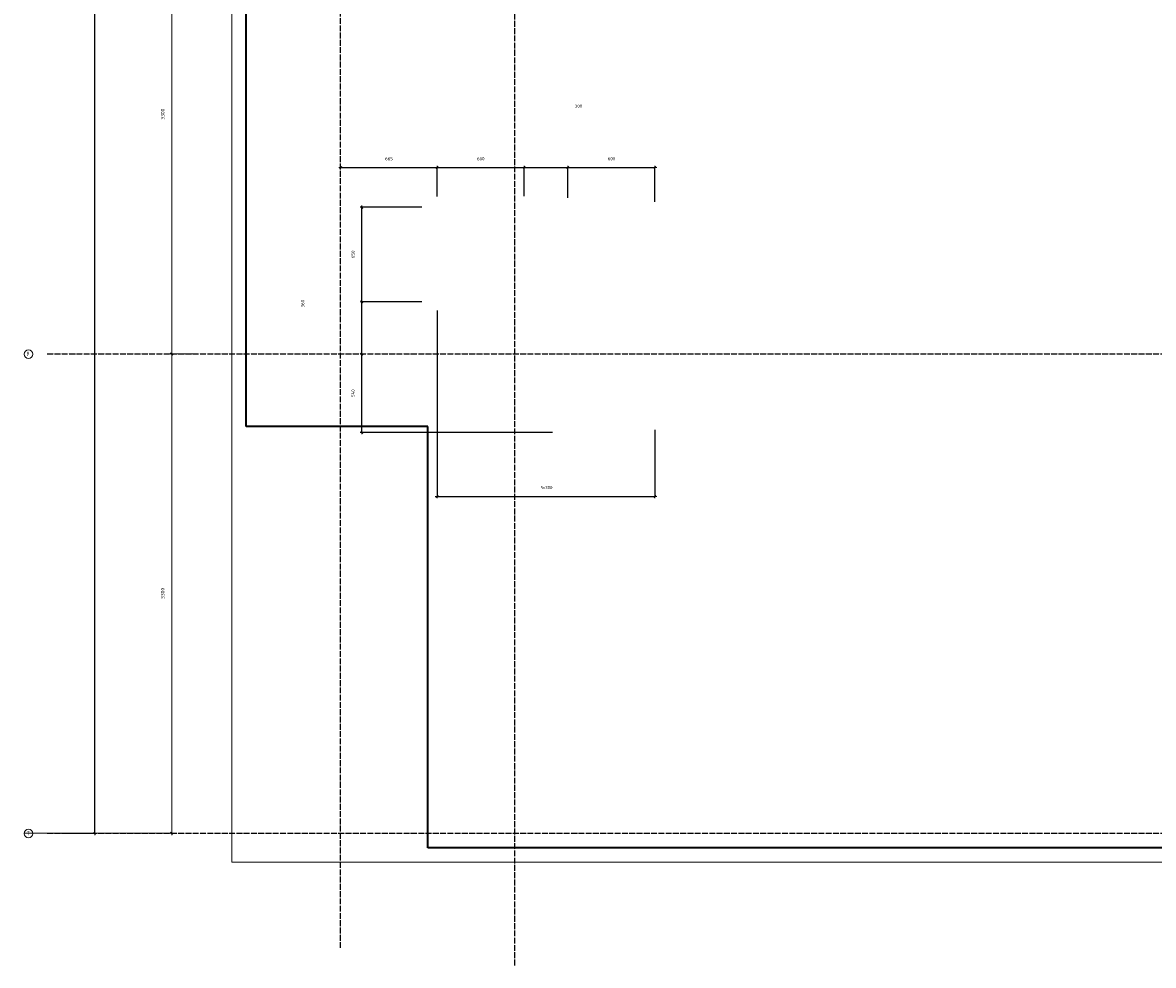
# Model space of a CAD drawing. Header units: millimetres. Extents: x -3170 to 89801, y -74170 to 82422.
# Tile 87 of 105: x 57810 to 65597, y 45830 to 52321. Entities that reach past the tile are written whole.
import ezdxf

# ---------------------------------------------------------------- set-up
doc = ezdxf.new("R2010")
doc.units = ezdxf.units.MM
doc.header["$PDMODE"] = 65
for name, pattern in [('______11', [50, 40, -5, 0, -5]), ('______3', [50, 40, -10]), ('______5', [110, 80, -10, 10, -10])]:
    doc.linetypes.add(name, pattern=pattern)
for name, color, linetype, lineweight in [('Standard', 7, 'Continuous', 25), ('Балка_ общее', 7, '______3', 13), ('Размерная линия_ общее', 7, 'Continuous', 13)]:
    doc.layers.add(name, color=color, linetype=linetype, lineweight=lineweight)
doc.layers.add('Осевая линия_ общее', color=7, linetype='______5', lineweight=13, true_color=0xa0a0a0)
doc.styles.add('ISOCPEUR', font='ISOCPEUR')
doc.dimstyles.new('DIMSTYLE_17', dxfattribs={"dimtxt": 22, "dimasz": 25, "dimexe": 0, "dimexo": 0, "dimgap": 11, "dimtad": 2, "dimdec": 0, "dimrnd": 1, "dimzin": 12, "dimdsep": 46, "dimtxsty": 'ISOCPEUR', "dimblk1": 'ALL_ML_STRICH', "dimblk2": 'ALL_ML_STRICH', "dimsah": 1, "dimcen": 0, "dimclrd": 7, "dimclre": 256, "dimclrt": 7, "dimadec": 0, "dimazin": 0, "dimtfac": 1, "dimtdec": 0, "dimtix": 1, "dimtmove": 2, "dimatfit": 3, "dimfxl": 0, "dimtzin": 0, "dimlwd": 0, "dimlwe": -3, "dimarcsym": 0})
doc.dimstyles.new('DIMSTYLE_3', dxfattribs={"dimtxt": 22, "dimasz": 25, "dimexe": 0, "dimexo": 0, "dimgap": 11, "dimtad": 2, "dimdec": 0, "dimrnd": 5, "dimzin": 12, "dimdsep": 46, "dimtxsty": 'ISOCPEUR', "dimblk1": 'ALL_ML_STRICH', "dimblk2": 'ALL_ML_STRICH', "dimsah": 1, "dimcen": 0, "dimclrd": 7, "dimclre": 256, "dimclrt": 7, "dimadec": 0, "dimazin": 0, "dimtfac": 1, "dimtdec": 0, "dimtix": 1, "dimtmove": 2, "dimatfit": 3, "dimfxl": 0, "dimtzin": 0, "dimlwd": 0, "dimlwe": -3, "dimarcsym": 0})
doc.dimstyles.new('DIMSTYLE_5', dxfattribs={"dimtxt": 25, "dimasz": 25, "dimexe": 0, "dimexo": 0, "dimgap": 12.5, "dimtad": 2, "dimdec": 0, "dimrnd": 5, "dimzin": 12, "dimdsep": 46, "dimtxsty": 'ISOCPEUR', "dimblk1": 'ALL_ML_STRICH', "dimblk2": 'ALL_ML_STRICH', "dimsah": 1, "dimcen": 0, "dimclrd": 7, "dimclre": 256, "dimclrt": 7, "dimadec": 0, "dimazin": 0, "dimtfac": 1, "dimtdec": 0, "dimtix": 1, "dimtmove": 2, "dimatfit": 3, "dimfxl": 0, "dimtzin": 0, "dimlwd": 0, "dimlwe": -3, "dimarcsym": 0})

# ---------------------------------------------------------------- blocks, each defined once
blk = doc.blocks.new('ALL_ML_STRICH')
at = {"color": 0, "linetype": 'ByBlock', "lineweight": -2}
for p, q in [((-1, 0), (0.5, 0)), ((-0.3, -0.3), (0.3, 0.3)), ((0, -0.5), (0, 0.5))]:
    blk.add_line(p, q, dxfattribs=at)
blk = doc.blocks.new('*D87')
at = {"layer": 'DEFPOINTS', "color": 7, "linetype": 'Continuous', "lineweight": 13, "transparency": 33554687}
for p in [(59002.5, 50040), (57810, 46740), (58836.9, 46740)]:
    blk.add_point(p, dxfattribs=at)
at = {"layer": 'Балка_ общее', "color": 251, "linetype": 'Continuous', "lineweight": -2, "true_color": 0x656565, "transparency": 33554687}
for p, q in [((58992.5, 50040), (58836.9, 50040)), ((57820, 46740), (58836.9, 46740))]:
    blk.add_line(p, q, dxfattribs=at)
at = {"layer": 'Балка_ общее', "color": 7, "linetype": 'Continuous', "lineweight": -2, "transparency": 33554687}
blk.add_line((58836.9, 46740), (58836.9, 50040), dxfattribs=at)
at = {"layer": 'Балка_ общее', "color": 7, "linetype": 'Continuous', "lineweight": 13, "transparency": 33554687, "xscale": 25, "yscale": 25, "zscale": 25}
for p, rotation in [((58836.9, 50040), 90), ((58836.9, 46740), 270)]:
    blk.add_blockref('ALL_ML_STRICH', p, dxfattribs=dict(at, rotation=rotation))
at = {"layer": 'Балка_ общее', "color": 7, "linetype": 'Continuous', "lineweight": 13, "transparency": 33554687, "insert": (58774.4, 48391.2), "char_height": 25, "width": 100, "attachment_point": 5, "rotation": 90, "style": 'ISOCPEUR'}
blk.add_mtext('\\A1;{3300}', dxfattribs=at)
blk = doc.blocks.new('*D88')
at = {"layer": 'DEFPOINTS', "color": 7, "linetype": 'Continuous', "lineweight": 13, "transparency": 33554687}
for p in [(59425.8, 53340), (58836.9, 50040), (59002.5, 50040)]:
    blk.add_point(p, dxfattribs=at)
at = {"layer": 'Балка_ общее', "color": 251, "linetype": 'Continuous', "lineweight": -2, "true_color": 0x656565, "transparency": 33554687}
for p, q in [((59415.8, 53340), (58836.9, 53340)), ((58992.5, 50040), (58836.9, 50040))]:
    blk.add_line(p, q, dxfattribs=at)
at = {"layer": 'Балка_ общее', "color": 7, "linetype": 'Continuous', "lineweight": -2, "transparency": 33554687}
blk.add_line((58836.9, 50040), (58836.9, 53340), dxfattribs=at)
at = {"layer": 'Балка_ общее', "color": 7, "linetype": 'Continuous', "lineweight": 13, "transparency": 33554687, "xscale": 25, "yscale": 25, "zscale": 25}
for p, rotation in [((58836.9, 53340), 90), ((58836.9, 50040), 270)]:
    blk.add_blockref('ALL_ML_STRICH', p, dxfattribs=dict(at, rotation=rotation))
at = {"layer": 'Балка_ общее', "color": 7, "linetype": 'Continuous', "lineweight": 13, "transparency": 33554687, "insert": (58774.4, 51691.2), "char_height": 25, "width": 100, "attachment_point": 5, "rotation": 90, "style": 'ISOCPEUR'}
blk.add_mtext('\\A1;{3300}', dxfattribs=at)
blk = doc.blocks.new('*D119')
at = {"layer": 'DEFPOINTS', "color": 7, "linetype": 'Continuous', "lineweight": 13, "transparency": 33554687}
for p in [(60000, 51333.8), (60000, 51323.4), (60664, 51023.9)]:
    blk.add_point(p, dxfattribs=at)
at = {"layer": 'Размерная линия_ общее', "color": 253, "linetype": 'Continuous', "lineweight": -2, "true_color": 0xa0a0a0, "transparency": 33554687}
for p, q in [((60000, 51323.4), (60000, 51323.4)), ((60664, 51123.9), (60664, 51323.4))]:
    blk.add_line(p, q, dxfattribs=at)
at = {"layer": 'Размерная линия_ общее', "color": 7, "linetype": 'Continuous', "lineweight": -2, "transparency": 33554687}
blk.add_line((60000, 51323.4), (60664, 51323.4), dxfattribs=at)
at = {"layer": 'Размерная линия_ общее', "color": 7, "linetype": 'Continuous', "lineweight": 13, "transparency": 33554687, "xscale": 25, "yscale": 25, "zscale": 25, "rotation": 180}
blk.add_blockref('ALL_ML_STRICH', (60000, 51323.4), dxfattribs=at)
at = {"layer": 'Размерная линия_ общее', "color": 7, "linetype": 'Continuous', "lineweight": 13, "transparency": 33554687, "xscale": 25, "yscale": 25, "zscale": 25}
blk.add_blockref('ALL_ML_STRICH', (60664, 51323.4), dxfattribs=at)
at = {"layer": 'Размерная линия_ общее', "color": 7, "linetype": 'Continuous', "lineweight": 13, "transparency": 33554687, "insert": (60333.1, 51384.4), "char_height": 22, "width": 66, "attachment_point": 5, "style": 'ISOCPEUR'}
blk.add_mtext('\\A1;{665}', dxfattribs=at)
blk = doc.blocks.new('*D120')
at = {"layer": 'DEFPOINTS', "color": 7, "linetype": 'Continuous', "lineweight": 13, "transparency": 33554687}
for p in [(60664, 51323.4), (60664, 51023.9), (61264, 51027)]:
    blk.add_point(p, dxfattribs=at)
at = {"layer": 'Размерная линия_ общее', "color": 253, "linetype": 'Continuous', "lineweight": -2, "true_color": 0xa0a0a0, "transparency": 33554687}
for p, q in [((60664, 51123.9), (60664, 51323.4)), ((61264, 51127), (61264, 51323.4))]:
    blk.add_line(p, q, dxfattribs=at)
at = {"layer": 'Размерная линия_ общее', "color": 7, "linetype": 'Continuous', "lineweight": -2, "transparency": 33554687}
blk.add_line((60664, 51323.4), (61264, 51323.4), dxfattribs=at)
at = {"layer": 'Размерная линия_ общее', "color": 7, "linetype": 'Continuous', "lineweight": 13, "transparency": 33554687, "xscale": 25, "yscale": 25, "zscale": 25, "rotation": 180}
blk.add_blockref('ALL_ML_STRICH', (60664, 51323.4), dxfattribs=at)
at = {"layer": 'Размерная линия_ общее', "color": 7, "linetype": 'Continuous', "lineweight": 13, "transparency": 33554687, "xscale": 25, "yscale": 25, "zscale": 25}
blk.add_blockref('ALL_ML_STRICH', (61264, 51323.4), dxfattribs=at)
at = {"layer": 'Размерная линия_ общее', "color": 7, "linetype": 'Continuous', "lineweight": 13, "transparency": 33554687, "insert": (60965.1, 51384.4), "char_height": 22, "width": 66, "attachment_point": 5, "style": 'ISOCPEUR'}
blk.add_mtext('\\A1;{600}', dxfattribs=at)
blk = doc.blocks.new('*D121')
at = {"layer": 'DEFPOINTS', "color": 7, "linetype": 'Continuous', "lineweight": 13, "transparency": 33554687}
for p in [(61264, 51323.4), (61264, 51027), (61564, 51015.5)]:
    blk.add_point(p, dxfattribs=at)
at = {"layer": 'Размерная линия_ общее', "color": 253, "linetype": 'Continuous', "lineweight": -2, "true_color": 0xa0a0a0, "transparency": 33554687}
for p, q in [((61264, 51127), (61264, 51323.4)), ((61564, 51115.5), (61564, 51323.4))]:
    blk.add_line(p, q, dxfattribs=at)
at = {"layer": 'Размерная линия_ общее', "color": 7, "linetype": 'Continuous', "lineweight": -2, "transparency": 33554687}
blk.add_line((61264, 51323.4), (61564, 51323.4), dxfattribs=at)
at = {"layer": 'Размерная линия_ общее', "color": 7, "linetype": 'Continuous', "lineweight": 13, "transparency": 33554687, "xscale": 25, "yscale": 25, "zscale": 25, "rotation": 180}
blk.add_blockref('ALL_ML_STRICH', (61264, 51323.4), dxfattribs=at)
at = {"layer": 'Размерная линия_ общее', "color": 7, "linetype": 'Continuous', "lineweight": 13, "transparency": 33554687, "xscale": 25, "yscale": 25, "zscale": 25}
blk.add_blockref('ALL_ML_STRICH', (61564, 51323.4), dxfattribs=at)
at = {"layer": 'Размерная линия_ общее', "color": 7, "linetype": 'Continuous', "lineweight": 13, "transparency": 33554687, "insert": (61638.2, 51746.6), "char_height": 22, "width": 66, "attachment_point": 5, "style": 'ISOCPEUR'}
blk.add_mtext('\\A1;{300}', dxfattribs=at)
blk = doc.blocks.new('*D122')
at = {"layer": 'DEFPOINTS', "color": 7, "linetype": 'Continuous', "lineweight": 13, "transparency": 33554687}
for p in [(61564, 51323.4), (61564, 51015.5), (62164, 50988.1)]:
    blk.add_point(p, dxfattribs=at)
at = {"layer": 'Размерная линия_ общее', "color": 253, "linetype": 'Continuous', "lineweight": -2, "true_color": 0xa0a0a0, "transparency": 33554687}
for p, q in [((61564, 51115.5), (61564, 51323.4)), ((62164, 51088.1), (62164, 51323.4))]:
    blk.add_line(p, q, dxfattribs=at)
at = {"layer": 'Размерная линия_ общее', "color": 7, "linetype": 'Continuous', "lineweight": -2, "transparency": 33554687}
blk.add_line((61564, 51323.4), (62164, 51323.4), dxfattribs=at)
at = {"layer": 'Размерная линия_ общее', "color": 7, "linetype": 'Continuous', "lineweight": 13, "transparency": 33554687, "xscale": 25, "yscale": 25, "zscale": 25, "rotation": 180}
blk.add_blockref('ALL_ML_STRICH', (61564, 51323.4), dxfattribs=at)
at = {"layer": 'Размерная линия_ общее', "color": 7, "linetype": 'Continuous', "lineweight": 13, "transparency": 33554687, "xscale": 25, "yscale": 25, "zscale": 25}
blk.add_blockref('ALL_ML_STRICH', (62164, 51323.4), dxfattribs=at)
at = {"layer": 'Размерная линия_ общее', "color": 7, "linetype": 'Continuous', "lineweight": 13, "transparency": 33554687, "insert": (61865.1, 51384.4), "char_height": 22, "width": 66, "attachment_point": 5, "style": 'ISOCPEUR'}
blk.add_mtext('\\A1;{600}', dxfattribs=at)
blk = doc.blocks.new('*D123')
at = {"layer": 'DEFPOINTS', "color": 7, "linetype": 'Continuous', "lineweight": 13, "transparency": 33554687}
for p in [(60664, 50438.6), (62164, 49617.3), (60664, 49059.2)]:
    blk.add_point(p, dxfattribs=at)
at = {"layer": 'Размерная линия_ общее', "color": 253, "linetype": 'Continuous', "lineweight": -2, "true_color": 0xa0a0a0, "transparency": 33554687}
for p, q in [((60664, 50338.6), (60664, 49059.2)), ((62164, 49517.3), (62164, 49059.2))]:
    blk.add_line(p, q, dxfattribs=at)
at = {"layer": 'Размерная линия_ общее', "color": 7, "linetype": 'Continuous', "lineweight": -2, "transparency": 33554687}
blk.add_line((60664, 49059.2), (62164, 49059.2), dxfattribs=at)
at = {"layer": 'Размерная линия_ общее', "color": 7, "linetype": 'Continuous', "lineweight": 13, "transparency": 33554687, "xscale": 25, "yscale": 25, "zscale": 25, "rotation": 180}
blk.add_blockref('ALL_ML_STRICH', (60664, 49059.2), dxfattribs=at)
at = {"layer": 'Размерная линия_ общее', "color": 7, "linetype": 'Continuous', "lineweight": 13, "transparency": 33554687, "xscale": 25, "yscale": 25, "zscale": 25}
blk.add_blockref('ALL_ML_STRICH', (62164, 49059.2), dxfattribs=at)
at = {"layer": 'Размерная линия_ общее', "color": 7, "linetype": 'Continuous', "lineweight": 13, "transparency": 33554687, "insert": (61376.6, 49131.2), "char_height": 22, "width": 1.1, "attachment_point": 1, "line_spacing_factor": 0.60241, "style": 'ISOCPEUR'}
blk.add_mtext('5х300', dxfattribs=at)
blk = doc.blocks.new('*D128')
at = {"layer": 'DEFPOINTS', "color": 7, "linetype": 'Continuous', "lineweight": 13, "transparency": 33554687}
for p in [(60210.2, 50040), (60146.1, 49500), (61558, 49500)]:
    blk.add_point(p, dxfattribs=at)
at = {"layer": 'Размерная линия_ общее', "color": 253, "linetype": 'Continuous', "lineweight": -2, "true_color": 0xa0a0a0, "transparency": 33554687}
for p, q in [((60146.1, 50040), (60146.1, 50040)), ((61458, 49500), (60146.1, 49500))]:
    blk.add_line(p, q, dxfattribs=at)
at = {"layer": 'Размерная линия_ общее', "color": 7, "linetype": 'Continuous', "lineweight": -2, "transparency": 33554687}
blk.add_line((60146.1, 49500), (60146.1, 50040), dxfattribs=at)
at = {"layer": 'Размерная линия_ общее', "color": 7, "linetype": 'Continuous', "lineweight": 13, "transparency": 33554687, "xscale": 25, "yscale": 25, "zscale": 25}
for p, rotation in [((60146.1, 50040), 90), ((60146.1, 49500), 270)]:
    blk.add_blockref('ALL_ML_STRICH', p, dxfattribs=dict(at, rotation=rotation))
at = {"layer": 'Размерная линия_ общее', "color": 7, "linetype": 'Continuous', "lineweight": 13, "transparency": 33554687, "insert": (60085.1, 49770), "char_height": 22, "width": 66, "attachment_point": 5, "rotation": 90, "style": 'ISOCPEUR'}
blk.add_mtext('\\A1;{540}', dxfattribs=at)
blk = doc.blocks.new('*D129')
at = {"layer": 'DEFPOINTS', "color": 7, "linetype": 'Continuous', "lineweight": 13, "transparency": 33554687}
for p in [(60658, 50400), (60146.1, 50040), (60210.2, 50040)]:
    blk.add_point(p, dxfattribs=at)
at = {"layer": 'Размерная линия_ общее', "color": 253, "linetype": 'Continuous', "lineweight": -2, "true_color": 0xa0a0a0, "transparency": 33554687}
for p, q in [((60558, 50400), (60146.1, 50400)), ((60146.1, 50040), (60146.1, 50040))]:
    blk.add_line(p, q, dxfattribs=at)
at = {"layer": 'Размерная линия_ общее', "color": 7, "linetype": 'Continuous', "lineweight": -2, "transparency": 33554687}
blk.add_line((60146.1, 50040), (60146.1, 50400), dxfattribs=at)
at = {"layer": 'Размерная линия_ общее', "color": 7, "linetype": 'Continuous', "lineweight": 13, "transparency": 33554687, "xscale": 25, "yscale": 25, "zscale": 25}
for p, rotation in [((60146.1, 50400), 90), ((60146.1, 50040), 270)]:
    blk.add_blockref('ALL_ML_STRICH', p, dxfattribs=dict(at, rotation=rotation))
at = {"layer": 'Размерная линия_ общее', "color": 7, "linetype": 'Continuous', "lineweight": 13, "transparency": 33554687, "insert": (59738.9, 50386.7), "char_height": 22, "width": 66, "attachment_point": 5, "rotation": 90, "style": 'ISOCPEUR'}
blk.add_mtext('\\A1;{360}', dxfattribs=at)
blk = doc.blocks.new('*D130')
at = {"layer": 'DEFPOINTS', "color": 7, "linetype": 'Continuous', "lineweight": 13, "transparency": 33554687}
for p in [(60658, 51050), (60146.1, 50400), (60658, 50400)]:
    blk.add_point(p, dxfattribs=at)
at = {"layer": 'Размерная линия_ общее', "color": 253, "linetype": 'Continuous', "lineweight": -2, "true_color": 0xa0a0a0, "transparency": 33554687}
for p, q in [((60558, 51050), (60146.1, 51050)), ((60558, 50400), (60146.1, 50400))]:
    blk.add_line(p, q, dxfattribs=at)
at = {"layer": 'Размерная линия_ общее', "color": 7, "linetype": 'Continuous', "lineweight": -2, "transparency": 33554687}
blk.add_line((60146.1, 50400), (60146.1, 51050), dxfattribs=at)
at = {"layer": 'Размерная линия_ общее', "color": 7, "linetype": 'Continuous', "lineweight": 13, "transparency": 33554687, "xscale": 25, "yscale": 25, "zscale": 25}
for p, rotation in [((60146.1, 51050), 90), ((60146.1, 50400), 270)]:
    blk.add_blockref('ALL_ML_STRICH', p, dxfattribs=dict(at, rotation=rotation))
at = {"layer": 'Размерная линия_ общее', "color": 7, "linetype": 'Continuous', "lineweight": 13, "transparency": 33554687, "insert": (60085.1, 50726.1), "char_height": 22, "width": 66, "attachment_point": 5, "rotation": 90, "style": 'ISOCPEUR'}
blk.add_mtext('\\A1;{650}', dxfattribs=at)
blk = doc.blocks.new('*D539')
at = {"layer": 'DEFPOINTS', "color": 7, "linetype": 'Continuous', "lineweight": 13, "transparency": 33554687}
for p in [(58247.9, 67780), (58177, 46740), (58307.5, 46740)]:
    blk.add_point(p, dxfattribs=at)
at = {"layer": 'Размерная линия_ общее', "color": 253, "linetype": 'Continuous', "lineweight": -2, "true_color": 0xa0a0a0, "transparency": 33554687}
for p, q in [((58147.9, 67780), (58307.5, 67780)), ((58077, 46740), (58307.5, 46740))]:
    blk.add_line(p, q, dxfattribs=at)
at = {"layer": 'Размерная линия_ общее', "color": 7, "linetype": 'Continuous', "lineweight": -2, "transparency": 33554687}
blk.add_line((58307.5, 46740), (58307.5, 67780), dxfattribs=at)
at = {"layer": 'Размерная линия_ общее', "color": 7, "linetype": 'Continuous', "lineweight": 13, "transparency": 33554687, "xscale": 25, "yscale": 25, "zscale": 25}
for p, rotation in [((58307.5, 67780), 90), ((58307.5, 46740), 270)]:
    blk.add_blockref('ALL_ML_STRICH', p, dxfattribs=dict(at, rotation=rotation))
at = {"layer": 'Размерная линия_ общее', "color": 7, "linetype": 'Continuous', "lineweight": 13, "transparency": 33554687, "insert": (58246.5, 57262.2), "char_height": 22, "width": 110, "attachment_point": 5, "rotation": 90, "style": 'ISOCPEUR'}
blk.add_mtext('\\A1;{21040}', dxfattribs=at)
blk = doc.blocks.new('СЛОЖНЫЙ_ОБЪЕКТ_5')
at = {"layer": 'Осевая линия_ общее', "color": 253, "linetype": '______11', "lineweight": -3, "true_color": 0xa0a0a0, "transparency": 33554687}
for p, q in [((60000, 45950), (60000, 69510)), ((61200, 45830), (61200, 69510)), ((57980, 50040), (74900, 50040)), ((57980, 46740), (74900, 46740))]:
    blk.add_line(p, q, dxfattribs=at)
at = {"layer": 'Осевая линия_ общее', "color": 7, "linetype": 'Continuous', "lineweight": 13, "transparency": 33554687}
for centre in [(57850.4, 50038), (57850.4, 46738)]:
    blk.add_circle(centre, 29.9, dxfattribs=at)
at = {"layer": 'Осевая линия_ общее', "color": 7, "linetype": 'Continuous', "lineweight": 13, "transparency": 33554687, "char_height": 30, "width": 35.983, "attachment_point": 7, "style": 'ISOCPEUR'}
for s, insert in [('\\W0.80;У', (57838.4, 50025)), ('\\W0.80;Т', (57838.4, 46725))]:
    blk.add_mtext(s, dxfattribs=dict(at, insert=insert))
at = {"layer": 'Балка_ общее', "color": 7, "linetype": 'Continuous', "lineweight": 13, "transparency": 33554687}
for base, p1, p2, picture, middle in [((58836.9, 53340), (58992.5, 50040), (59415.8, 53340), '*D88', (58774.4, 51691.2)), ((58836.9, 50040), (57820, 46740), (58992.5, 50040), '*D87', (58774.4, 48391.2))]:
    dim = blk.add_linear_dim(base=base, p1=p1, p2=p2, angle=90, dimstyle='DIMSTYLE_5', override={"dimpost": '<>', "dimclrd": 7, "dimclre": 251, "dimclrt": 7, "dimlwd": 0, "dimlwe": 65533}, dxfattribs=at)
    dim.commit()
    dim.dimension.update_dxf_attribs({"geometry": picture, "text_midpoint": middle, "dimtype": 160})

msp = doc.modelspace()

# ---------------------------------------------------------------- linework, layer by layer
at = {"layer": 'Standard', "color": 7, "linetype": 'Continuous', "lineweight": 18, "transparency": 33554687}
msp.add_lwpolyline([(59250, 46540), (76440, 46540), (76440, 68380), (59250, 68380), (59250, 46540)], dxfattribs=at)
at = {"layer": 'Размерная линия_ общее', "color": 7, "linetype": 'Continuous', "lineweight": 35, "transparency": 33554687}
for p, q in [((59350, 49540), (59350, 54460)), ((60600, 49540), (59350, 49540)), ((60600, 46640), (60600, 49540)), ((74500, 46640), (60600, 46640))]:
    msp.add_line(p, q, dxfattribs=at)

# ---------------------------------------------------------------- block references
at = {"layer": 'Балка_ общее', "color": 7, "linetype": 'Continuous', "lineweight": 13, "transparency": 33554687}
msp.add_blockref('СЛОЖНЫЙ_ОБЪЕКТ_5', (0, 0), dxfattribs=at)

# ---------------------------------------------------------------- dimensions: what is measured, and where the dimension line sits
at = {"layer": 'Размерная линия_ общее', "color": 7, "linetype": 'Continuous', "lineweight": 13, "transparency": 33554687}
for base, p1, p2, dimstyle, picture, middle in [((58307.5, 67780), (58077, 46740), (58147.9, 67780), 'DIMSTYLE_17', '*D539', (58246.5, 57262.2)), ((60146.1, 51050), (60558, 50400), (60558, 51050), 'DIMSTYLE_3', '*D130', (60085.1, 50726.1)), ((60146.1, 50400), (60146.1, 50040), (60558, 50400), 'DIMSTYLE_3', '*D129', (59738.9, 50386.7)), ((60146.1, 50040), (61458, 49500), (60146.1, 50040), 'DIMSTYLE_3', '*D128', (60085.1, 49770))]:
    dim = msp.add_linear_dim(base=base, p1=p1, p2=p2, angle=90, dimstyle=dimstyle, override={"dimpost": '<>', "dimclrd": 7, "dimclre": 253, "dimclrt": 7, "dimlwd": 0, "dimlwe": 65533}, dxfattribs=at)
    dim.commit()
    dim.dimension.update_dxf_attribs({"geometry": picture, "text_midpoint": middle, "dimtype": 160})
for base, p1, p2, picture, middle in [((61564, 51323.4), (61264, 51127), (61564, 51115.5), '*D121', (61638.2, 51746.6)), ((60664, 51323.4), (60000, 51323.4), (60664, 51123.9), '*D119', (60333.1, 51384.4)), ((61264, 51323.4), (60664, 51123.9), (61264, 51127), '*D120', (60965.1, 51384.4)), ((62164, 51323.4), (61564, 51115.5), (62164, 51088.1), '*D122', (61865.1, 51384.4))]:
    dim = msp.add_linear_dim(base=base, p1=p1, p2=p2, dimstyle='DIMSTYLE_3', override={"dimpost": '<>', "dimclrd": 7, "dimclre": 253, "dimclrt": 7, "dimlwd": 0, "dimlwe": 65533}, dxfattribs=at)
    dim.commit()
    dim.dimension.update_dxf_attribs({"geometry": picture, "text_midpoint": middle, "dimtype": 160})
dim = msp.add_linear_dim(base=(62164, 49059.2), p1=(60664, 50338.6), p2=(62164, 49517.3), text='5х300', dimstyle='DIMSTYLE_3', override={"dimpost": '<>', "dimclrd": 7, "dimclre": 253, "dimclrt": 7, "dimlwd": 0, "dimlwe": 65533}, dxfattribs=at)
dim.commit()
dim.dimension.update_dxf_attribs({"geometry": '*D123', "text_midpoint": (61414, 49070.2), "dimtype": 160})

doc.saveas('drawing.dxf')
